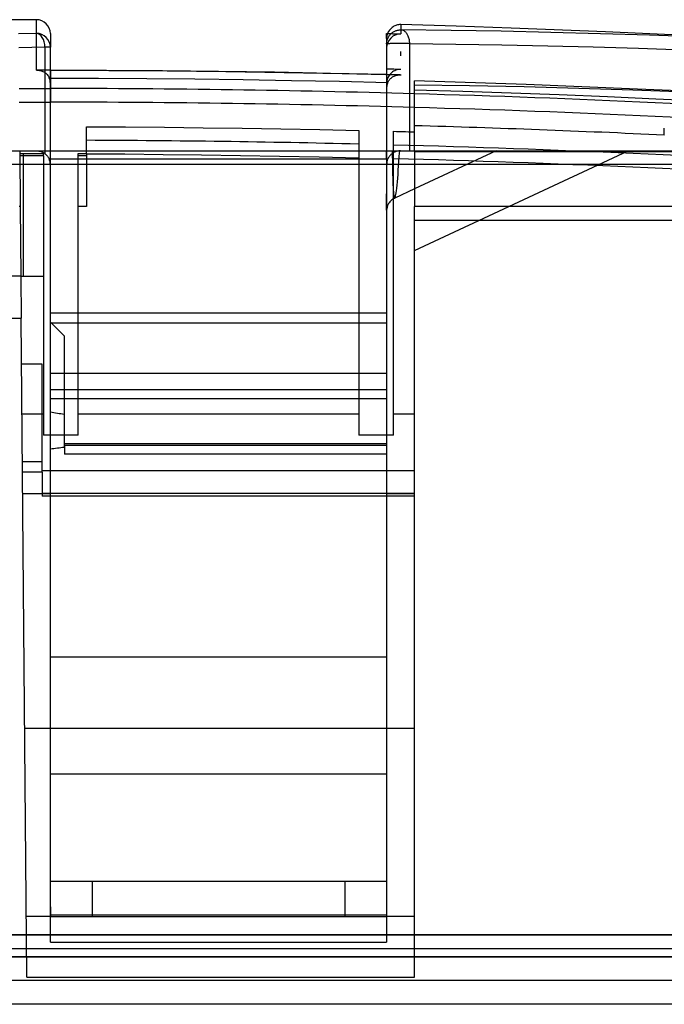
# Model space of a CAD drawing. Header units: millimetres. Extents: x -131 to 262, y -2989 to 324.
# Tile 9 of 11: x 108 to 154, y 253 to 324. Entities that reach past the tile are written whole.
import ezdxf

# ---------------------------------------------------------------- set-up
doc = ezdxf.new("R2010")
doc.units = ezdxf.units.MM
doc.layers.add('MAIN-1', color=7, linetype='Continuous')
doc.layers.add('MAIN-2', color=7, linetype='Continuous')

msp = doc.modelspace()

# ---------------------------------------------------------------- linework, layer by layer
at = {"layer": 'MAIN-1'}
for p, q in [((109.2, 323.671), (109.2, 323.719)), ((109.2, 320.097), (109.2, 323.671)), ((135.327, 323.365), (135.327, 322.698)), ((109.332, 320.097), (109.2, 320.097)), ((109.2, 320.097), (109.209, 320.097)), ((109.209, 320.097), (109.219, 320.098)), ((109.219, 320.098), (109.228, 320.098)), ((109.228, 320.098), (109.237, 320.098)), ((109.237, 320.098), (109.247, 320.099)), ((109.247, 320.099), (109.256, 320.099)), ((109.256, 320.099), (109.316, 320.098)), ((109.316, 320.098), (109.376, 320.093)), ((109.376, 320.093), (109.435, 320.084)), ((109.435, 320.084), (109.494, 320.072)), ((109.494, 320.072), (109.552, 320.056)), ((109.552, 320.056), (109.609, 320.036)), ((109.609, 320.036), (109.666, 320.012)), ((109.666, 320.012), (109.722, 319.984)), ((109.722, 319.984), (109.776, 319.952)), ((109.776, 319.952), (109.829, 319.916)), ((109.829, 319.916), (109.88, 319.875)), ((109.88, 319.875), (109.929, 319.83)), ((109.929, 319.83), (109.975, 319.78)), ((110.2, 320.098), (110.2, 320.099)), ((110.2, 320.099), (110.2, 320.099)), ((110.2, 320.099), (110.2, 320.099)), ((110.2, 320.099), (110.2, 320.099)), ((110.2, 320.099), (110.2, 320.099)), ((110.2, 320.099), (110.2, 320.099)), ((110.2, 320.099), (110.2, 320.099)), ((110.2, 320.099), (110.2, 320.099)), ((110.2, 320.099), (110.2, 320.099)), ((110.2, 320.097), (110.2, 320.098)), ((110.2, 320.098), (110.2, 320.098)), ((110.2, 320.097), (110.2, 320.097)), ((114.217, 320.083), (110.2, 320.096)), ((118.234, 320.055), (114.217, 320.083)), ((122.251, 320.01), (118.234, 320.055)), ((126.268, 319.949), (122.251, 320.01)), ((130.284, 319.872), (126.268, 319.949)), ((134.3, 319.779), (130.284, 319.872)), ((134.593, 319.858), (134.536, 319.795)), ((134.656, 319.915), (134.593, 319.858)), ((134.726, 319.969), (134.656, 319.915)), ((134.802, 320.018), (134.726, 319.969)), ((134.879, 320.058), (134.802, 320.018)), ((134.956, 320.091), (134.879, 320.058)), ((135.04, 320.116), (134.956, 320.091)), ((135.127, 320.136), (135.04, 320.116)), ((135.215, 320.148), (135.127, 320.136)), ((135.3, 320.152), (135.215, 320.148)), ((135.305, 320.152), (135.3, 320.152)), ((135.309, 320.152), (135.305, 320.152)), ((135.314, 320.152), (135.309, 320.152)), ((135.318, 320.152), (135.314, 320.152)), ((135.323, 320.152), (135.318, 320.152)), ((135.327, 320.151), (135.323, 320.152)), ((109.975, 319.78), (110.018, 319.726)), ((110.018, 319.726), (110.059, 319.667)), ((110.059, 319.667), (110.095, 319.603)), ((110.095, 319.603), (110.127, 319.535)), ((110.146, 319.484), (110.127, 319.535)), ((110.163, 319.433), (110.146, 319.484)), ((110.176, 319.381), (110.163, 319.433)), ((110.187, 319.329), (110.176, 319.381)), ((110.194, 319.276), (110.187, 319.329)), ((110.199, 319.223), (110.194, 319.276)), ((110.2, 319.17), (110.199, 319.223)), ((110.2, 319.18), (110.2, 318.789)), ((134.304, 319.235), (134.3, 319.15)), ((134.316, 319.323), (134.304, 319.235)), ((134.335, 319.41), (134.316, 319.323)), ((134.361, 319.494), (134.335, 319.41)), ((134.346, 319.118), (134.336, 319.082)), ((134.359, 319.153), (134.346, 319.118)), ((134.372, 319.188), (134.359, 319.153)), ((134.393, 319.571), (134.361, 319.494)), ((134.387, 319.222), (134.372, 319.188)), ((134.387, 319.222), (134.411, 319.271)), ((134.434, 319.649), (134.393, 319.571)), ((134.411, 319.271), (134.439, 319.319)), ((134.482, 319.724), (134.434, 319.649)), ((134.439, 319.319), (134.47, 319.366)), ((134.47, 319.366), (134.504, 319.412)), ((134.536, 319.795), (134.482, 319.724)), ((134.504, 319.412), (134.542, 319.456)), ((134.542, 319.456), (134.583, 319.498)), ((134.583, 319.498), (134.627, 319.538)), ((134.627, 319.538), (134.675, 319.576)), ((134.675, 319.576), (134.726, 319.61)), ((134.726, 319.61), (134.78, 319.642)), ((134.78, 319.642), (134.837, 319.671)), ((134.837, 319.671), (134.896, 319.695)), ((134.896, 319.695), (134.959, 319.716)), ((134.959, 319.716), (135.024, 319.733)), ((135.024, 319.733), (135.092, 319.746)), ((135.092, 319.746), (135.162, 319.754)), ((135.162, 319.754), (135.235, 319.756)), ((135.217, 319.755), (135.195, 319.756)), ((135.239, 319.754), (135.217, 319.755)), ((135.235, 319.756), (135.245, 319.756)), ((135.261, 319.754), (135.239, 319.754)), ((135.245, 319.756), (135.256, 319.756)), ((135.256, 319.756), (135.267, 319.756)), ((135.283, 319.753), (135.261, 319.754)), ((135.267, 319.756), (135.278, 319.755)), ((135.278, 319.755), (135.289, 319.755)), ((135.305, 319.753), (135.283, 319.753)), ((135.289, 319.755), (135.3, 319.754)), ((135.3, 319.754), (135.304, 319.754)), ((135.304, 319.754), (135.308, 319.754)), ((135.327, 319.752), (135.305, 319.753)), ((135.308, 319.754), (135.313, 319.753)), ((135.313, 319.753), (135.316, 319.753)), ((135.316, 319.753), (135.32, 319.753)), ((135.32, 319.753), (135.324, 319.752)), ((136.3, 319.33), (136.3, 319.337)), ((144.29, 319.069), (136.3, 319.337)), ((136.3, 319.311), (136.3, 319.33)), ((136.3, 319.28), (136.3, 319.311)), ((136.3, 319.236), (136.3, 319.28)), ((136.3, 319.179), (136.3, 319.236)), ((136.3, 319.109), (136.3, 319.179)), ((107.965, 318.789), (110.2, 318.789)), ((110.2, 318.789), (110.2, 317.809)), ((134.301, 318.864), (134.3, 318.827)), ((134.303, 318.9), (134.301, 318.864)), ((134.307, 318.937), (134.303, 318.9)), ((134.312, 318.974), (134.307, 318.937)), ((134.318, 319.01), (134.312, 318.974)), ((134.326, 319.046), (134.318, 319.01)), ((134.336, 319.082), (134.326, 319.046)), ((136.3, 319.027), (136.3, 319.109)), ((140.237, 318.972), (136.3, 319.027)), ((136.3, 314.269), (136.3, 319.027)), ((144.16, 318.894), (140.237, 318.972)), ((148.066, 318.794), (144.16, 318.894)), ((152.278, 318.746), (144.29, 319.069)), ((151.956, 318.671), (148.066, 318.794)), ((155.827, 318.527), (151.956, 318.671)), ((158.248, 318.47), (152.278, 318.746)), ((107.974, 317.809), (110.2, 317.809)), ((112.8, 316.041), (115.586, 316.027)), ((112.8, 314.319), (112.8, 316.041)), ((115.586, 316.027), (118.372, 316.005)), ((118.372, 316.005), (121.158, 315.975)), ((121.158, 315.975), (123.944, 315.938)), ((123.944, 315.938), (126.729, 315.892)), ((126.729, 315.892), (129.515, 315.839)), ((129.515, 315.839), (132.3, 315.779)), ((132.3, 315.779), (132.3, 314.319)), ((134.8, 315.718), (135.014, 315.712)), ((134.8, 314.319), (134.8, 315.718)), ((135.014, 315.712), (135.229, 315.706)), ((135.229, 315.706), (135.443, 315.701)), ((135.443, 315.701), (135.657, 315.695)), ((135.657, 315.695), (135.871, 315.689)), ((135.871, 315.689), (136.086, 315.684)), ((136.086, 315.684), (136.3, 315.678)), ((108.004, 314.268), (108.039, 310.319)), ((109.2, 314.319), (109.243, 314.318)), ((109.243, 314.318), (109.288, 314.315)), ((109.288, 314.315), (109.332, 314.31)), ((109.332, 314.31), (109.378, 314.303)), ((109.378, 314.303), (109.423, 314.294)), ((109.423, 314.294), (109.469, 314.282)), ((109.469, 314.282), (109.514, 314.268)), ((109.514, 314.268), (109.559, 314.252)), ((109.559, 314.252), (109.604, 314.234)), ((109.604, 314.234), (109.647, 314.213)), ((109.647, 314.213), (109.69, 314.191)), ((109.69, 314.191), (109.731, 314.166)), ((134.81, 314.191), (134.769, 314.166)), ((134.853, 314.213), (134.81, 314.191)), ((134.896, 314.234), (134.853, 314.213)), ((134.941, 314.252), (134.896, 314.234)), ((134.986, 314.268), (134.941, 314.252)), ((135.031, 314.282), (134.986, 314.268)), ((135.077, 314.294), (135.031, 314.282)), ((135.122, 314.303), (135.077, 314.294)), ((135.168, 314.31), (135.122, 314.303)), ((135.212, 314.315), (135.168, 314.31)), ((135.257, 314.318), (135.212, 314.315)), ((135.3, 314.319), (135.257, 314.318)), ((135.3, 314.319), (136.3, 314.319)), ((136.3, 314.269), (136.3, 310.319)), ((136.3, 314.269), (139.547, 314.269)), ((139.547, 314.269), (142.833, 314.269)), ((142.833, 314.269), (146.159, 314.269)), ((146.159, 314.269), (149.526, 314.269)), ((149.526, 314.269), (152.932, 314.269)), ((152.932, 314.269), (156.38, 314.268)), ((108.006, 314.119), (109.7, 314.119)), ((109.7, 313.967), (108.007, 313.967)), ((109.7, 313.967), (109.7, 314.119)), ((109.7, 313.967), (109.7, 295.467)), ((109.731, 314.166), (109.771, 314.14)), ((109.771, 314.14), (109.81, 314.111)), ((109.81, 314.111), (109.848, 314.08)), ((109.848, 314.08), (109.887, 314.046)), ((109.887, 314.046), (109.924, 314.009)), ((109.924, 314.009), (109.961, 313.968)), ((109.961, 313.968), (109.995, 313.925)), ((109.995, 313.925), (110.028, 313.88)), ((110.028, 313.88), (110.058, 313.833)), ((110.058, 313.833), (110.085, 313.784)), ((110.085, 313.784), (110.109, 313.735)), ((110.109, 313.735), (134.391, 313.735)), ((134.415, 313.784), (134.391, 313.735)), ((134.442, 313.833), (134.415, 313.784)), ((134.472, 313.88), (134.442, 313.833)), ((134.505, 313.925), (134.472, 313.88)), ((134.539, 313.968), (134.505, 313.925)), ((134.576, 314.009), (134.539, 313.968)), ((134.613, 314.046), (134.576, 314.009)), ((134.652, 314.08), (134.613, 314.046)), ((134.69, 314.111), (134.652, 314.08)), ((134.729, 314.14), (134.69, 314.111)), ((134.769, 314.166), (134.729, 314.14)), ((110.2, 259.517), (110.2, 313.319)), ((134.3, 313.319), (134.3, 259.517)), ((136.3, 311.589), (134.878, 310.925)), ((134.524, 310.649), (134.48, 310.591)), ((134.573, 310.705), (134.524, 310.649)), ((134.627, 310.758), (134.573, 310.705)), ((134.685, 310.807), (134.627, 310.758)), ((134.746, 310.852), (134.685, 310.807)), ((134.811, 310.891), (134.746, 310.852)), ((134.8, 295.467), (134.8, 310.885)), ((134.878, 310.925), (134.811, 310.891)), ((134.872, 310.924), (134.873, 310.924)), ((134.873, 310.924), (134.874, 310.924)), ((134.874, 310.924), (134.875, 310.924)), ((134.875, 310.924), (134.876, 310.924)), ((134.876, 310.924), (134.877, 310.925)), ((134.877, 310.925), (134.878, 310.925)), ((134.878, 310.925), (134.878, 310.925)), ((134.878, 310.925), (134.878, 310.925)), ((134.878, 310.925), (134.878, 310.925)), ((134.878, 310.925), (134.878, 310.925)), ((134.878, 310.925), (134.878, 310.925)), ((134.878, 310.925), (134.878, 310.925)), ((108.039, 310.319), (107.965, 310.319)), ((108.039, 310.319), (108.083, 305.319)), ((134.308, 310.148), (134.301, 310.066)), ((134.332, 310.271), (134.308, 310.148)), ((134.375, 310.398), (134.332, 310.271)), ((134.44, 310.528), (134.375, 310.398)), ((134.48, 310.591), (134.44, 310.528)), ((136.3, 309.337), (136.3, 310.319)), ((203.257, 310.319), (136.3, 310.319)), ((136.3, 255.069), (136.3, 309.337)), ((136.3, 309.337), (203.257, 309.337)), ((108.083, 305.319), (104.6, 305.319)), ((108.083, 305.319), (108.109, 302.319)), ((101.6, 302.319), (108.109, 302.319)), ((108.521, 255.069), (108.109, 302.319)), ((109.609, 299.019), (108.138, 299.019)), ((109.609, 291.276), (109.609, 299.019)), ((109.609, 295.467), (109.7, 295.467)), ((109.7, 295.467), (109.7, 293.919)), ((134.8, 295.467), (136.3, 295.467)), ((134.8, 293.919), (134.8, 295.467)), ((110.2, 293.919), (109.7, 293.919)), ((134.8, 293.919), (134.3, 293.919)), ((109.609, 291.276), (108.205, 291.276)), ((110.2, 291.369), (109.609, 291.369)), ((136.3, 291.369), (134.3, 291.369)), ((110.2, 289.719), (108.219, 289.719)), ((136.3, 289.719), (134.3, 289.719)), ((110.2, 257.569), (110.2, 259.517)), ((134.3, 259.517), (110.2, 259.517)), ((134.3, 259.517), (134.3, 257.569)), ((110.2, 257.569), (134.3, 257.569)), ((108.521, 255.069), (136.3, 255.069)), ((160.1, 253.119), (-47.9, 253.119))]:
    msp.add_line(p, q, dxfattribs=at)
for centre, major_axis, ratio, start_param, end_param in [((135.3, 321.698), (-0.001, 1), 0.9996, -0.001139, 1.569648), ((135.3, 321.698), (-0.001, 1), 0.9996, -0.028143, -0.001139), ((134.586, -1343.837), (0.74, 1667.205), 0.000028, -0.05179, -0.048046), ((109.107, -647.589), (-967.802, 25.667), 0.999952, -1.571369, -1.570307), ((109.088, -646.948), (965.884, 0), 0.999848, 1.542619, 1.569645), ((109.088, -646.932), (-964.888, 0), 0.999848, -1.599003, -1.571949), ((109.199, 313.319), (1.001, -0.002), 0.999656, 0.002438, 0.431025), ((135.301, 313.319), (1.001, 0.002), 0.999656, 2.710567, 3.139155)]:
    msp.add_ellipse(centre, major_axis=major_axis, ratio=ratio, start_param=start_param, end_param=end_param, dxfattribs=at)
at = {"layer": 'MAIN-2'}
for p, q in [((109.2, 323.719), (-36.344, 323.719)), ((109.2, 322.737), (109.2, 323.719)), ((135.158, 323.355), (135.087, 323.343)), ((135.229, 323.363), (135.158, 323.355)), ((135.3, 323.366), (135.229, 323.363)), ((135.303, 323.366), (135.3, 323.366)), ((135.306, 323.365), (135.303, 323.366)), ((135.311, 323.365), (135.306, 323.365)), ((135.316, 323.365), (135.311, 323.365)), ((135.322, 323.365), (135.316, 323.365)), ((135.327, 323.365), (135.322, 323.365)), ((135.327, 323.365), (135.327, 322.986)), ((139.282, 323.25), (135.327, 323.365)), ((109.2, 322.737), (107.914, 322.703)), ((110.2, 322.719), (110.2, 321.738)), ((134.3, 322.365), (134.3, 322.726)), ((134.3, 322.726), (134.447, 322.722)), ((134.34, 322.647), (134.323, 322.578)), ((134.363, 322.715), (134.34, 322.647)), ((134.39, 322.781), (134.363, 322.715)), ((134.422, 322.845), (134.39, 322.781)), ((134.459, 322.906), (134.422, 322.845)), ((134.447, 322.722), (134.593, 322.718)), ((134.499, 322.965), (134.459, 322.906)), ((134.544, 323.02), (134.499, 322.965)), ((134.593, 323.073), (134.544, 323.02)), ((134.545, 322.642), (134.581, 322.681)), ((134.581, 322.681), (134.619, 322.719)), ((134.645, 323.121), (134.593, 323.073)), ((134.593, 322.718), (134.74, 322.714)), ((134.619, 322.719), (134.659, 322.754)), ((134.701, 323.166), (134.645, 323.121)), ((134.659, 322.754), (134.702, 322.787)), ((134.759, 323.207), (134.701, 323.166)), ((134.702, 322.787), (134.746, 322.818)), ((134.74, 322.714), (134.887, 322.71)), ((134.746, 322.818), (134.791, 322.847)), ((134.821, 323.243), (134.759, 323.207)), ((134.791, 322.847), (134.838, 322.873)), ((134.885, 323.275), (134.821, 323.243)), ((134.838, 322.873), (134.887, 322.897)), ((134.951, 323.302), (134.885, 323.275)), ((134.887, 322.897), (134.936, 322.918)), ((134.887, 322.71), (135.034, 322.706)), ((134.936, 322.918), (134.987, 322.936)), ((135.018, 323.325), (134.951, 323.302)), ((134.987, 322.936), (135.038, 322.951)), ((135.087, 323.343), (135.018, 323.325)), ((135.034, 322.706), (135.18, 322.702)), ((135.038, 322.951), (135.09, 322.964)), ((135.09, 322.964), (135.142, 322.973)), ((135.142, 322.973), (135.194, 322.98)), ((135.18, 322.702), (135.327, 322.698)), ((135.194, 322.98), (135.247, 322.985)), ((135.247, 322.985), (135.3, 322.986)), ((135.3, 322.986), (135.304, 322.986)), ((135.304, 322.986), (135.309, 322.986)), ((135.309, 322.986), (135.313, 322.986)), ((135.313, 322.986), (135.318, 322.986)), ((135.318, 322.986), (135.322, 322.986)), ((135.322, 322.986), (135.327, 322.986)), ((138.928, 322.946), (135.327, 322.986)), ((135.372, 322.981), (135.327, 322.986)), ((135.417, 322.971), (135.372, 322.981)), ((135.462, 322.957), (135.417, 322.971)), ((135.506, 322.938), (135.462, 322.957)), ((135.548, 322.915), (135.506, 322.938)), ((135.589, 322.887), (135.548, 322.915)), ((135.629, 322.855), (135.589, 322.887)), ((135.668, 322.819), (135.629, 322.855)), ((135.704, 322.779), (135.668, 322.819)), ((135.739, 322.735), (135.704, 322.779)), ((135.771, 322.687), (135.739, 322.735)), ((135.802, 322.637), (135.771, 322.687)), ((142.51, 322.888), (138.928, 322.946)), ((143.237, 323.119), (139.282, 323.25)), ((146.074, 322.811), (142.51, 322.888)), ((149.994, 322.851), (143.237, 323.119)), ((149.621, 322.717), (146.074, 322.811)), ((153.152, 322.604), (149.621, 322.717)), ((158.617, 322.457), (149.994, 322.851)), ((134.303, 322.437), (134.3, 322.365)), ((134.3, 322.365), (134.3, 321.986)), ((134.3, 321.987), (134.301, 322.036)), ((134.302, 321.988), (134.3, 321.987)), ((134.3, 321.987), (134.3, 313.319)), ((134.301, 322.036), (134.305, 322.085)), ((134.307, 321.989), (134.302, 321.988)), ((134.31, 322.508), (134.303, 322.437)), ((134.305, 322.085), (134.311, 322.134)), ((134.316, 321.991), (134.307, 321.989)), ((134.323, 322.578), (134.31, 322.508)), ((134.311, 322.134), (134.32, 322.183)), ((134.329, 321.992), (134.316, 321.991)), ((134.32, 322.183), (134.331, 322.232)), ((134.345, 321.993), (134.329, 321.992)), ((134.331, 322.232), (134.344, 322.281)), ((134.344, 322.281), (134.361, 322.329)), ((134.364, 321.994), (134.345, 321.993)), ((134.361, 322.329), (134.379, 322.377)), ((134.387, 321.995), (134.364, 321.994)), ((134.379, 322.377), (134.401, 322.424)), ((134.414, 321.997), (134.387, 321.995)), ((134.401, 322.424), (134.425, 322.47)), ((134.443, 321.998), (134.414, 321.997)), ((134.425, 322.47), (134.451, 322.515)), ((134.476, 321.999), (134.443, 321.998)), ((134.451, 322.515), (134.48, 322.559)), ((134.511, 322), (134.476, 321.999)), ((134.48, 322.559), (134.511, 322.601)), ((134.511, 322.601), (134.545, 322.642)), ((134.549, 322.001), (134.511, 322)), ((134.591, 322.002), (134.549, 322.001)), ((134.634, 322.003), (134.591, 322.002)), ((134.68, 322.004), (134.634, 322.003)), ((134.729, 322.005), (134.68, 322.004)), ((134.779, 322.005), (134.729, 322.005)), ((134.831, 322.006), (134.779, 322.005)), ((134.885, 322.007), (134.831, 322.006)), ((135.83, 322.583), (135.802, 322.637)), ((135.855, 322.526), (135.83, 322.583)), ((135.878, 322.467), (135.855, 322.526)), ((135.898, 322.405), (135.878, 322.467)), ((135.915, 322.342), (135.898, 322.405)), ((135.929, 322.276), (135.915, 322.342)), ((135.941, 322.209), (135.929, 322.276)), ((135.949, 322.141), (135.941, 322.209)), ((135.954, 322.072), (135.949, 322.141)), ((135.956, 322.003), (135.954, 322.072)), ((135.956, 322.003), (139.268, 321.966)), ((135.956, 314.319), (135.956, 322.003)), ((139.268, 321.966), (142.563, 321.914)), ((156.666, 322.473), (153.152, 322.604)), ((109.815, 321.755), (107.935, 321.705)), ((109.815, 321.755), (109.815, 314.108)), ((110.2, 313.319), (110.2, 321.738)), ((142.563, 321.914), (145.843, 321.847)), ((145.843, 321.847), (149.109, 321.765)), ((149.109, 321.765), (152.359, 321.668)), ((152.359, 321.668), (155.596, 321.555)), ((110.2, 320.099), (109.266, 320.099)), ((110.2, 320.096), (109.332, 320.097)), ((110.2, 320.099), (110.2, 320.096)), ((110.2, 320.098), (114.388, 320.085)), ((110.2, 320.097), (110.2, 319.18)), ((110.2, 320.096), (110.2, 320.089)), ((110.2, 320.089), (110.2, 320.078)), ((110.2, 320.078), (110.2, 320.063)), ((110.2, 320.063), (110.2, 320.043)), ((110.2, 320.043), (110.2, 320.019)), ((110.2, 320.019), (110.2, 319.991)), ((110.2, 319.991), (110.2, 319.959)), ((110.2, 319.959), (110.2, 319.923)), ((110.2, 319.923), (110.2, 319.883)), ((110.2, 319.883), (110.2, 319.84)), ((110.2, 319.84), (110.2, 319.795)), ((114.388, 320.085), (118.576, 320.054)), ((118.576, 320.054), (122.772, 320.005)), ((122.772, 320.005), (126.952, 319.939)), ((126.952, 319.939), (131.107, 319.856)), ((131.107, 319.856), (135.261, 319.756)), ((110.137, 319.535), (110.127, 319.535)), ((110.147, 319.535), (110.137, 319.535)), ((110.158, 319.535), (110.147, 319.535)), ((110.168, 319.535), (110.158, 319.535)), ((110.179, 319.534), (110.168, 319.535)), ((110.189, 319.534), (110.179, 319.534)), ((110.199, 319.534), (110.189, 319.534)), ((110.2, 319.695), (110.199, 319.643)), ((110.199, 319.643), (110.199, 319.589)), ((110.199, 319.589), (110.199, 319.534)), ((110.199, 319.534), (113.655, 319.525)), ((110.2, 319.795), (110.2, 319.746)), ((110.2, 319.746), (110.2, 319.695)), ((113.655, 319.525), (117.111, 319.503)), ((117.111, 319.503), (120.566, 319.47)), ((120.566, 319.47), (124.022, 319.426)), ((124.022, 319.426), (127.477, 319.37)), ((127.477, 319.37), (130.932, 319.302)), ((130.932, 319.302), (134.387, 319.222)), ((134.449, 319.775), (134.3, 319.779)), ((134.598, 319.771), (134.449, 319.775)), ((134.747, 319.767), (134.598, 319.771)), ((134.896, 319.763), (134.747, 319.767)), ((135.046, 319.759), (134.896, 319.763)), ((135.195, 319.756), (135.046, 319.759)), ((139.758, 318.565), (136.3, 318.668)), ((143.215, 318.449), (139.758, 318.565)), ((146.671, 318.321), (143.215, 318.449)), ((150.128, 318.18), (146.671, 318.321)), ((153.583, 318.028), (150.128, 318.18)), ((157.038, 317.862), (153.583, 318.028)), ((154.201, 315.444), (154.201, 315.945)), ((-95.997, 314.319), (208.187, 314.319)), ((109.2, 314.319), (109.2, 314.319)), ((112.8, 314.119), (112.8, 314.319)), ((132.3, 314.319), (132.3, 295.467)), ((134.3, 314.319), (134.3, 314.319)), ((134.3, 314.215), (134.3, 314.319)), ((134.3, 314.111), (134.3, 314.215)), ((134.705, 314.319), (134.709, 313.947)), ((134.8, 310.885), (134.8, 314.319)), ((135.21, 313.938), (135.238, 314.319)), ((135.3, 314.319), (135.3, 314.319)), ((136.3, 307.175), (151.62, 314.319)), ((136.3, 314.319), (142.153, 314.319)), ((136.3, 314.319), (136.3, 314.319)), ((136.3, 314.319), (136.3, 314.319)), ((136.3, 314.319), (201.883, 314.319)), ((142.156, 314.319), (136.3, 311.589)), ((142.153, 314.319), (142.156, 314.319)), ((108.006, 314.119), (108.006, 314.119)), ((108.277, 305.319), (108.277, 314.119)), ((109.7, 314.119), (109.7, 314.119)), ((112.2, 313.967), (112.2, 314.119)), ((112.2, 314.119), (112.2, 314.119)), ((112.2, 314.119), (112.8, 314.119)), ((112.2, 295.467), (112.2, 313.967)), ((112.8, 313.967), (112.2, 313.967)), ((112.8, 314.119), (112.8, 314.119)), ((112.8, 314.119), (112.8, 314.119)), ((112.8, 314.119), (112.8, 313.967)), ((112.8, 314.11), (115.528, 314.09)), ((112.8, 313.967), (112.8, 310.319)), ((115.528, 314.09), (118.275, 314.062)), ((118.275, 314.062), (121.042, 314.026)), ((121.042, 314.026), (123.827, 313.984)), ((123.827, 313.984), (126.632, 313.935)), ((126.632, 313.935), (129.456, 313.879)), ((129.456, 313.879), (132.3, 313.817)), ((134.3, 314.009), (134.3, 314.111)), ((134.3, 313.908), (134.3, 314.009)), ((134.3, 313.808), (134.3, 313.908)), ((134.3, 313.71), (134.3, 313.808)), ((134.709, 313.947), (134.713, 313.593)), ((134.713, 313.593), (134.717, 313.259)), ((135.161, 313.237), (135.185, 313.577)), ((135.185, 313.577), (135.21, 313.938)), ((208.187, 313.337), (-95.997, 313.337)), ((110.2, 313.319), (110.2, 313.319)), ((134.3, 313.319), (134.3, 313.319)), ((134.717, 313.259), (134.722, 312.945)), ((134.722, 312.945), (134.729, 312.65)), ((135.117, 312.621), (135.139, 312.918)), ((135.139, 312.918), (135.161, 313.237)), ((134.3, 312.213), (134.3, 312.086)), ((134.3, 312.086), (134.3, 311.866)), ((134.729, 312.65), (134.735, 312.377)), ((134.735, 312.377), (134.743, 312.126)), ((134.743, 312.126), (134.751, 311.899)), ((135.052, 311.857), (135.074, 312.091)), ((135.074, 312.091), (135.095, 312.345)), ((135.095, 312.345), (135.117, 312.621)), ((134.3, 311.866), (134.3, 311.348)), ((134.3, 311.348), (134.3, 310.778)), ((134.751, 311.899), (134.761, 311.695)), ((134.761, 311.695), (134.771, 311.516)), ((134.771, 311.516), (134.782, 311.361)), ((134.782, 311.361), (134.794, 311.229)), ((134.976, 311.295), (135.004, 311.458)), ((135.004, 311.458), (135.029, 311.646)), ((135.029, 311.646), (135.052, 311.857)), ((134.3, 311.067), (134.3, 311.226)), ((134.3, 310.921), (134.3, 311.067)), ((134.3, 310.643), (134.3, 310.921)), ((134.3, 310.778), (134.3, 310.303)), ((134.3, 310.268), (134.3, 310.643)), ((134.794, 311.229), (134.808, 311.12)), ((134.808, 311.12), (134.822, 311.035)), ((134.822, 311.035), (134.837, 310.974)), ((134.837, 310.974), (134.854, 310.936)), ((134.854, 310.936), (134.872, 310.924)), ((134.878, 310.925), (134.893, 310.941)), ((134.893, 310.941), (134.909, 310.973)), ((134.909, 310.973), (134.926, 311.024)), ((134.926, 311.024), (134.942, 311.094)), ((134.942, 311.094), (134.959, 311.184)), ((134.959, 311.184), (134.976, 311.295)), ((112.8, 310.319), (112.2, 310.319)), ((134.3, 310.303), (134.3, 310.036)), ((134.3, 310.116), (134.3, 310.268)), ((134.301, 310.066), (134.3, 310.116)), ((136.3, 310.319), (136.3, 310.319)), ((108.083, 305.319), (108.083, 305.319)), ((108.083, 305.319), (108.277, 305.319)), ((108.277, 305.319), (109.7, 305.319)), ((109.7, 305.319), (109.7, 305.319)), ((108.109, 302.319), (108.109, 302.319)), ((108.109, 302.319), (108.109, 302.319)), ((134.3, 302.668), (110.2, 302.668)), ((110.2, 302.027), (110.2, 302.027)), ((110.2, 302.027), (111.209, 301.019)), ((134.3, 301.954), (110.2, 301.954)), ((111.209, 293.055), (111.209, 301.019)), ((111.209, 301.019), (111.209, 301.019)), ((108.138, 299.019), (108.138, 299.019)), ((109.609, 299.019), (109.609, 299.019)), ((110.2, 298.384), (134.3, 298.384)), ((134.3, 297.168), (110.2, 297.168)), ((110.2, 296.554), (134.3, 296.554)), ((108.169, 295.467), (109.609, 295.467)), ((112.2, 295.467), (132.3, 295.467)), ((112.2, 293.919), (112.2, 295.467)), ((132.3, 295.467), (132.3, 293.919)), ((109.7, 293.919), (109.7, 293.919)), ((112.2, 293.919), (110.2, 293.919)), ((112.2, 293.919), (112.2, 293.919)), ((134.3, 293.919), (132.3, 293.919)), ((132.3, 293.919), (132.3, 293.919)), ((134.8, 293.919), (134.8, 293.919)), ((134.3, 293.317), (111.209, 293.317)), ((111.209, 293.205), (134.3, 293.205)), ((111.209, 293.205), (111.209, 292.564)), ((134.3, 292.564), (111.209, 292.564)), ((108.198, 292.046), (109.609, 292.046)), ((109.609, 291.276), (109.609, 289.743)), ((134.3, 291.369), (110.2, 291.369)), ((109.609, 289.743), (109.609, 289.564)), ((136.3, 289.743), (109.609, 289.743)), ((136.3, 289.564), (109.609, 289.564)), ((134.3, 278.021), (110.2, 278.021)), ((108.365, 272.919), (136.3, 272.919)), ((134.3, 269.61), (110.2, 269.61)), ((113.2, 261.919), (110.2, 261.919)), ((110.2, 261.919), (110.2, 261.919)), ((131.3, 261.919), (113.2, 261.919)), ((113.2, 261.919), (113.2, 259.419)), ((113.2, 261.919), (113.2, 261.919)), ((131.3, 261.919), (131.3, 259.419)), ((134.3, 261.919), (131.3, 261.919)), ((131.3, 261.919), (131.3, 261.919)), ((134.3, 261.919), (134.3, 261.919)), ((110.2, 260.118), (110.2, 259.419)), ((134.3, 260.118), (134.3, 259.419)), ((108.483, 259.419), (108.483, 259.419)), ((110.2, 259.419), (108.483, 259.419)), ((110.2, 259.419), (110.2, 259.419)), ((110.2, 259.419), (113.2, 259.419)), ((113.2, 259.419), (131.3, 259.419)), ((113.2, 259.419), (113.2, 259.419)), ((131.3, 259.419), (131.3, 259.419)), ((131.3, 259.419), (134.3, 259.419)), ((134.3, 259.419), (134.3, 259.419)), ((136.3, 259.419), (134.3, 259.419)), ((136.3, 259.419), (136.3, 259.419)), ((-96.961, 258.102), (209.151, 258.102)), ((206.151, 258.102), (-93.961, 258.102)), ((-116.336, 257.119), (228.536, 257.119)), ((2.318, 257.119), (206.168, 257.119)), ((110.2, 257.569), (110.2, 257.569)), ((134.3, 257.569), (134.3, 257.569)), ((228.536, 256.524), (-116.336, 256.523)), ((-93.988, 256.524), (206.178, 256.523)), ((108.521, 255.069), (108.521, 255.069)), ((136.3, 255.069), (136.3, 255.069)), ((206.208, 254.819), (-94.018, 254.819))]:
    msp.add_line(p, q, dxfattribs=at)
for centre, radius, start, end in [((109.2, 322.719), 1, 0.00046, 90.00015), ((109.081, -648.514), 965.013, 87.320143, 88.383725)]:
    msp.add_arc(centre, radius, start, end, dxfattribs=at)
for centre, major_axis, ratio, start_param, end_param in [((109.2, 321.738), (1, 0), 0.999411, 0, 1.570718), ((109.2, 321.738), (0.027, -1), 0.614926, 1.571703, 3.098232), ((135.3, 321.986), (-1, 0), 0.022264, -2.286321, -1.143186), ((109.2, 321.738), (-1, 0), 0.021915, 3.141593, 4.050403), ((109.088, -646.948), (965.884, 0), 0.999848, 1.471199, 1.542619), ((109.088, -646.932), (-964.888, 0), 0.999848, -1.670563, -1.599003), ((109.096, -646.398), (961.62, 0.056), 0.999849, 1.546606, 1.566887), ((109.08, -647.079), (962.303, -0.055), 0.999847, 1.472729, 1.544123), ((109.08, -647.063), (961.307, -0.055), 0.999847, 1.472732, 1.544095), ((145.69, 710.163), (0, -417.567), 0.710168, -0.119968, -0.116543), ((115.62, 256.219), (37.189, 0), 0.997543, 1.689681, 1.717046)]:
    msp.add_ellipse(centre, major_axis=major_axis, ratio=ratio, start_param=start_param, end_param=end_param, dxfattribs=at)

doc.saveas('drawing.dxf')
